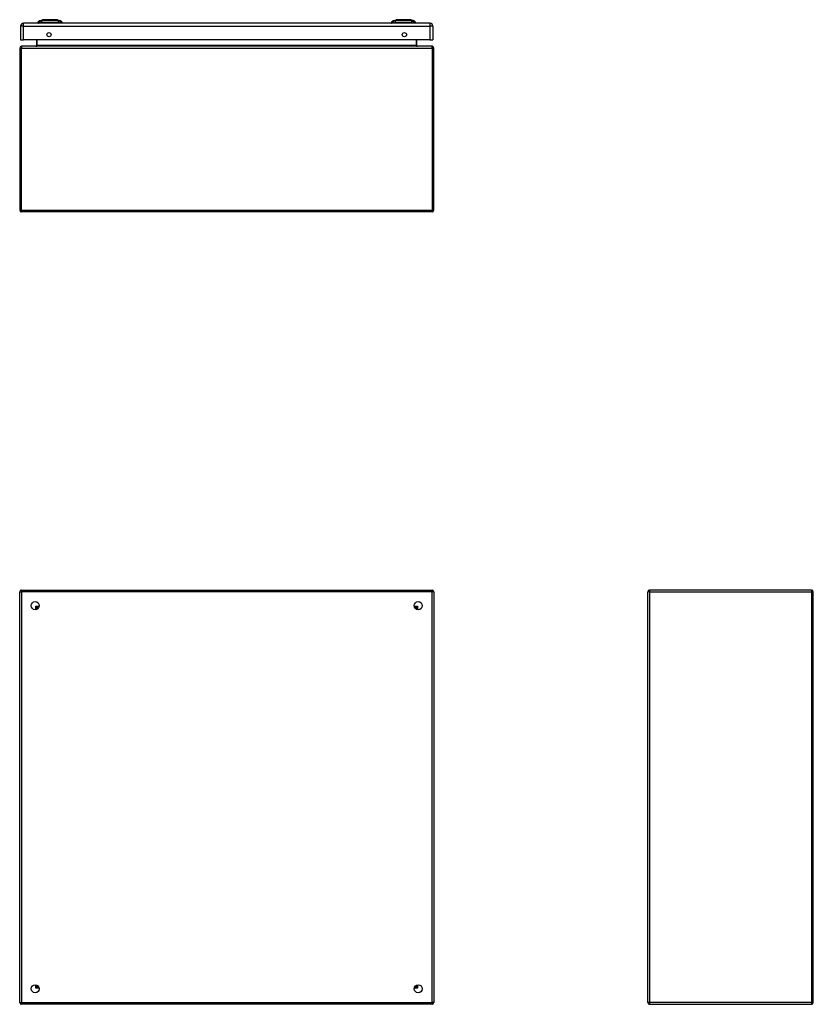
# Model space of a CAD drawing. Header units: inches. Extents: x 14 to 135, y 10 to 87.
# Tile 2 of 9: x 14 to 52, y 39 to 87. Entities that reach past the tile are written whole.
import ezdxf

# ---------------------------------------------------------------- set-up
doc = ezdxf.new("R2010")
doc.units = ezdxf.units.IN
doc.header["$MEASUREMENT"] = 0
doc.layers.add('Visible Edges(ANSI)', color=7, linetype='Continuous', lineweight=25)
doc.layers.add('Visible Tangent Edges(ANSI)', color=7, linetype='Continuous', lineweight=25)

msp = doc.modelspace()

# ---------------------------------------------------------------- linework, layer by layer
at = {"layer": 'Visible Edges(ANSI)'}
for p, q in [((14.524, 86.485), (14.684, 86.547)), ((15.398, 86.547), (15.557, 86.485)), ((31.594, 86.485), (31.754, 86.547)), ((32.468, 86.547), (32.627, 86.485)), ((13.617, 86.23), (13.617, 85.576)), ((33.389, 86.376), (13.763, 86.376)), ((14.518, 86.392), (14.45, 86.392)), ((14.518, 86.392), (14.629, 86.392)), ((15.452, 86.392), (14.629, 86.392)), ((15.452, 86.392), (15.563, 86.392)), ((15.631, 86.392), (15.563, 86.392)), ((31.588, 86.392), (31.52, 86.392)), ((31.588, 86.392), (31.699, 86.392)), ((32.522, 86.392), (31.699, 86.392)), ((32.522, 86.392), (32.633, 86.392)), ((32.701, 86.392), (32.633, 86.392)), ((33.535, 86.23), (33.535, 85.576)), ((13.617, 85.576), (13.763, 85.576)), ((33.389, 85.576), (13.763, 85.576)), ((14.389, 85.576), (14.389, 85.295)), ((32.762, 85.295), (32.762, 85.576)), ((33.389, 85.576), (33.535, 85.576)), ((13.576, 85.18), (13.576, 77.348)), ((33.492, 85.264), (13.66, 85.264)), ((33.576, 77.348), (33.576, 85.18)), ((33.492, 77.264), (13.66, 77.264)), ((13.66, 59.006), (33.492, 59.006)), ((51.826, 59.006), (43.994, 59.006)), ((13.576, 39.09), (13.576, 58.922)), ((33.576, 58.922), (33.576, 39.09)), ((43.91, 39.09), (43.91, 58.922)), ((51.91, 39.09), (51.91, 58.922)), ((14.442, 58.109), (14.442, 58.1)), ((14.482, 58.14), (14.473, 58.14)), ((32.678, 58.14), (32.669, 58.14)), ((32.709, 58.109), (32.709, 58.1)), ((14.442, 39.913), (14.442, 39.904)), ((14.473, 39.873), (14.482, 39.873)), ((32.669, 39.873), (32.678, 39.873)), ((32.709, 39.913), (32.709, 39.904)), ((33.492, 39.006), (13.66, 39.006)), ((43.994, 39.006), (51.826, 39.006))]:
    msp.add_line(p, q, dxfattribs=at)
at = {"layer": 'Visible Edges(ANSI)', "flags": 128}
for points in [[(15.396, 86.547), (15.395, 86.547), (15.394, 86.547), (15.392, 86.547), (15.389, 86.547), (15.385, 86.547), (15.38, 86.547), (15.375, 86.547), (15.369, 86.547), (15.362, 86.547), (15.354, 86.547), (15.345, 86.547), (15.336, 86.547), (15.326, 86.547), (15.315, 86.547), (15.304, 86.547), (15.292, 86.547), (15.279, 86.547), (15.266, 86.547), (15.252, 86.547), (15.238, 86.547), (15.223, 86.547), (15.208, 86.547), (15.193, 86.547), (15.177, 86.547), (15.16, 86.547), (15.144, 86.547), (15.127, 86.547), (15.11, 86.547), (15.093, 86.547), (15.075, 86.547), (15.058, 86.547), (15.041, 86.547), (15.023, 86.547), (15.006, 86.547), (14.988, 86.547), (14.971, 86.547), (14.954, 86.547), (14.937, 86.547), (14.921, 86.547), (14.904, 86.547), (14.888, 86.547), (14.873, 86.547), (14.858, 86.547), (14.843, 86.547), (14.829, 86.547), (14.815, 86.547), (14.802, 86.547), (14.789, 86.547), (14.777, 86.547), (14.766, 86.547), (14.755, 86.547), (14.745, 86.547), (14.736, 86.547), (14.727, 86.547), (14.719, 86.547), (14.712, 86.547), (14.706, 86.547), (14.701, 86.547), (14.696, 86.547), (14.692, 86.547), (14.689, 86.547), (14.687, 86.547), (14.686, 86.547), (14.686, 86.547)], [(32.466, 86.547), (32.465, 86.547), (32.464, 86.547), (32.462, 86.547), (32.459, 86.547), (32.455, 86.547), (32.45, 86.547), (32.445, 86.547), (32.439, 86.547), (32.432, 86.547), (32.424, 86.547), (32.415, 86.547), (32.406, 86.547), (32.396, 86.547), (32.385, 86.547), (32.374, 86.547), (32.362, 86.547), (32.349, 86.547), (32.336, 86.547), (32.322, 86.547), (32.308, 86.547), (32.293, 86.547), (32.278, 86.547), (32.262, 86.547), (32.246, 86.547), (32.23, 86.547), (32.213, 86.547), (32.197, 86.547), (32.18, 86.547), (32.163, 86.547), (32.145, 86.547), (32.128, 86.547), (32.11, 86.547), (32.093, 86.547), (32.075, 86.547), (32.058, 86.547), (32.041, 86.547), (32.024, 86.547), (32.007, 86.547), (31.991, 86.547), (31.974, 86.547), (31.958, 86.547), (31.943, 86.547), (31.927, 86.547), (31.913, 86.547), (31.899, 86.547), (31.885, 86.547), (31.872, 86.547), (31.859, 86.547), (31.847, 86.547), (31.836, 86.547), (31.825, 86.547), (31.815, 86.547), (31.806, 86.547), (31.797, 86.547), (31.79, 86.547), (31.783, 86.547), (31.776, 86.547), (31.771, 86.547), (31.766, 86.547), (31.762, 86.547), (31.759, 86.547), (31.757, 86.547), (31.756, 86.547), (31.756, 86.547)]]:
    msp.add_lwpolyline(points, dxfattribs=at)
at = {"layer": 'Visible Edges(ANSI)'}
for centre, radius in [((14.992, 85.826), 0.102), ((32.16, 85.826), 0.102), ((14.326, 58.256), 0.195), ((32.826, 58.256), 0.195), ((14.326, 39.756), 0.195), ((32.826, 39.756), 0.195)]:
    msp.add_circle(centre, radius, dxfattribs=at)
for centre, radius, start, end in [((14.686, 86.542), 0.00492, 90.2088, 111.2505), ((15.396, 86.542), 0.00492, 68.7495, 89.7912), ((31.756, 86.542), 0.00492, 90.2088, 111.2505), ((32.466, 86.542), 0.00492, 68.7495, 89.7912), ((13.763, 86.23), 0.146, 90, 180), ((14.567, 86.374), 0.118, 111.2505, 171.3991), ((14.509, 86.4), 0.0394, 191.537, 216.8699), ((15.514, 86.374), 0.118, 8.6009, 68.7495), ((15.572, 86.4), 0.0394, 323.1301, 348.463), ((31.637, 86.374), 0.118, 111.2505, 171.3991), ((31.579, 86.4), 0.0394, 191.537, 216.8699), ((32.584, 86.374), 0.118, 8.6009, 68.7495), ((32.642, 86.4), 0.0394, 323.1301, 348.463), ((33.389, 86.23), 0.146, 0, 90), ((13.66, 85.18), 0.084, 90, 180), ((14.358, 85.295), 0.031, 270, 0), ((32.793, 85.295), 0.031, 180, 270), ((33.492, 85.18), 0.084, 0, 90), ((13.66, 77.348), 0.084, 180, 270), ((33.492, 77.348), 0.084, 270, 0), ((13.66, 58.922), 0.084, 90, 180), ((33.492, 58.922), 0.084, 0, 90), ((43.994, 58.922), 0.084, 90, 180), ((51.826, 58.922), 0.084, 0, 90), ((14.473, 58.109), 0.031, 90, 180), ((32.678, 58.109), 0.031, 0, 90), ((14.473, 39.904), 0.031, 180, 270), ((32.678, 39.904), 0.031, 270, 0), ((13.66, 39.09), 0.084, 180, 270), ((33.492, 39.09), 0.084, 270, 0), ((43.994, 39.09), 0.084, 180, 270), ((51.826, 39.09), 0.084, 270, 0)]:
    msp.add_arc(centre, radius, start, end, dxfattribs=at)
at = {"layer": 'Visible Tangent Edges(ANSI)'}
for p, q in [((14.524, 86.485), (14.684, 86.547)), ((32.627, 86.485), (32.468, 86.547)), ((13.763, 86.23), (13.617, 86.23)), ((13.763, 86.23), (13.763, 86.376)), ((13.763, 86.23), (33.389, 86.23)), ((13.763, 85.576), (13.763, 86.23)), ((33.389, 86.376), (33.389, 86.23)), ((33.535, 86.23), (33.389, 86.23)), ((33.389, 86.23), (33.389, 85.576)), ((14.42, 85.295), (14.42, 85.576)), ((32.731, 85.576), (32.731, 85.295)), ((13.576, 85.18), (13.66, 85.18)), ((13.66, 85.264), (13.66, 85.18)), ((13.66, 85.18), (33.492, 85.18)), ((13.66, 77.348), (13.66, 85.18)), ((14.42, 85.295), (14.389, 85.295)), ((32.731, 85.295), (14.42, 85.295)), ((32.731, 85.295), (32.762, 85.295)), ((33.492, 85.18), (33.492, 85.264)), ((33.492, 85.18), (33.576, 85.18)), ((33.492, 85.18), (33.492, 77.348)), ((13.576, 77.348), (13.66, 77.348)), ((13.66, 77.348), (13.66, 77.264)), ((13.66, 77.348), (33.492, 77.348)), ((33.492, 77.348), (33.492, 77.264)), ((33.492, 77.348), (33.576, 77.348)), ((13.66, 59.006), (13.66, 58.922)), ((33.492, 59.006), (33.492, 58.922)), ((43.994, 59.006), (43.994, 58.922)), ((51.826, 59.006), (51.826, 58.922)), ((13.576, 58.922), (13.66, 58.922)), ((33.492, 58.922), (13.66, 58.922)), ((13.66, 58.922), (13.66, 39.09)), ((33.576, 58.922), (33.492, 58.922)), ((33.492, 39.09), (33.492, 58.922)), ((43.994, 58.922), (43.91, 58.922)), ((43.994, 58.922), (51.826, 58.922)), ((43.994, 58.922), (43.994, 39.09)), ((51.826, 58.922), (51.826, 39.09)), ((51.91, 58.922), (51.826, 58.922)), ((14.358, 58.224), (14.473, 58.14)), ((14.442, 58.109), (14.358, 58.224)), ((14.358, 58.224), (14.518, 58.224)), ((14.358, 58.064), (14.358, 58.224)), ((32.633, 58.224), (32.793, 58.224)), ((32.678, 58.14), (32.793, 58.224)), ((32.793, 58.224), (32.709, 58.109)), ((32.793, 58.224), (32.793, 58.064)), ((14.358, 39.789), (14.358, 39.949)), ((32.793, 39.949), (32.793, 39.789)), ((14.358, 39.789), (14.442, 39.904)), ((14.473, 39.873), (14.358, 39.789)), ((14.518, 39.789), (14.358, 39.789)), ((32.793, 39.789), (32.633, 39.789)), ((32.793, 39.789), (32.678, 39.873)), ((32.709, 39.904), (32.793, 39.789)), ((13.576, 39.09), (13.66, 39.09)), ((13.66, 39.006), (13.66, 39.09)), ((13.66, 39.09), (33.492, 39.09)), ((33.576, 39.09), (33.492, 39.09)), ((33.492, 39.006), (33.492, 39.09)), ((43.994, 39.09), (43.91, 39.09)), ((51.826, 39.09), (43.994, 39.09)), ((43.994, 39.09), (43.994, 39.006)), ((51.826, 39.09), (51.826, 39.006)), ((51.826, 39.09), (51.91, 39.09))]:
    msp.add_line(p, q, dxfattribs=at)
at = {"layer": 'Visible Tangent Edges(ANSI)', "flags": 128}
for points in [[(14.684, 86.547), (14.684, 86.547), (14.684, 86.547), (14.685, 86.547), (14.686, 86.547), (14.687, 86.547), (14.689, 86.547), (14.691, 86.547), (14.693, 86.547), (14.696, 86.547), (14.699, 86.547), (14.702, 86.547), (14.705, 86.547), (14.709, 86.547), (14.713, 86.547), (14.717, 86.547), (14.721, 86.547), (14.726, 86.547), (14.731, 86.547), (14.736, 86.547), (14.742, 86.547), (14.747, 86.547), (14.753, 86.547), (14.76, 86.547), (14.766, 86.547)], [(14.766, 86.547), (14.768, 86.547), (14.77, 86.547), (14.771, 86.547), (14.773, 86.547), (14.775, 86.547), (14.777, 86.547), (14.779, 86.547), (14.781, 86.547), (14.783, 86.547), (14.785, 86.547), (14.787, 86.547), (14.788, 86.547), (14.79, 86.547), (14.792, 86.547), (14.794, 86.547), (14.796, 86.547), (14.798, 86.547), (14.801, 86.547), (14.803, 86.547), (14.805, 86.547), (14.807, 86.547), (14.809, 86.547), (14.811, 86.547), (14.813, 86.547)], [(14.813, 86.547), (14.829, 86.547), (14.846, 86.547), (14.864, 86.547), (14.882, 86.547), (14.901, 86.547), (14.92, 86.547), (14.939, 86.547), (14.959, 86.547), (14.979, 86.547), (14.999, 86.547), (15.02, 86.547), (15.041, 86.547), (15.061, 86.547), (15.082, 86.547), (15.102, 86.547), (15.122, 86.547), (15.142, 86.547), (15.162, 86.547), (15.181, 86.547), (15.2, 86.547), (15.218, 86.547), (15.235, 86.547), (15.252, 86.547), (15.268, 86.547)], [(15.268, 86.547), (15.27, 86.547), (15.272, 86.547), (15.275, 86.547), (15.277, 86.547), (15.279, 86.547), (15.281, 86.547), (15.283, 86.547), (15.285, 86.547), (15.287, 86.547), (15.289, 86.547), (15.291, 86.547), (15.293, 86.547), (15.295, 86.547), (15.297, 86.547), (15.299, 86.547), (15.301, 86.547), (15.302, 86.547), (15.304, 86.547), (15.306, 86.547), (15.308, 86.547), (15.31, 86.547), (15.312, 86.547), (15.313, 86.547), (15.315, 86.547)], [(15.315, 86.547), (15.322, 86.547), (15.328, 86.547), (15.334, 86.547), (15.34, 86.547), (15.345, 86.547), (15.35, 86.547), (15.355, 86.547), (15.36, 86.547), (15.365, 86.547), (15.369, 86.547), (15.373, 86.547), (15.376, 86.547), (15.38, 86.547), (15.383, 86.547), (15.386, 86.547), (15.388, 86.547), (15.39, 86.547), (15.392, 86.547), (15.394, 86.547), (15.395, 86.547), (15.396, 86.547), (15.397, 86.547), (15.397, 86.547), (15.398, 86.547)], [(31.754, 86.547), (31.754, 86.547), (31.754, 86.547), (31.755, 86.547), (31.756, 86.547), (31.757, 86.547), (31.759, 86.547), (31.761, 86.547), (31.763, 86.547), (31.766, 86.547), (31.769, 86.547), (31.772, 86.547), (31.775, 86.547), (31.779, 86.547), (31.783, 86.547), (31.787, 86.547), (31.791, 86.547), (31.796, 86.547), (31.801, 86.547), (31.806, 86.547), (31.812, 86.547), (31.817, 86.547), (31.823, 86.547), (31.83, 86.547), (31.836, 86.547)], [(31.836, 86.547), (31.838, 86.547), (31.84, 86.547), (31.841, 86.547), (31.843, 86.547), (31.845, 86.547), (31.847, 86.547), (31.849, 86.547), (31.851, 86.547), (31.853, 86.547), (31.855, 86.547), (31.856, 86.547), (31.858, 86.547), (31.86, 86.547), (31.862, 86.547), (31.864, 86.547), (31.866, 86.547), (31.868, 86.547), (31.87, 86.547), (31.873, 86.547), (31.875, 86.547), (31.877, 86.547), (31.879, 86.547), (31.881, 86.547), (31.883, 86.547)], [(31.883, 86.547), (31.899, 86.547), (31.916, 86.547), (31.934, 86.547), (31.952, 86.547), (31.971, 86.547), (31.99, 86.547), (32.009, 86.547), (32.029, 86.547), (32.049, 86.547), (32.069, 86.547), (32.09, 86.547), (32.111, 86.547), (32.131, 86.547), (32.152, 86.547), (32.172, 86.547), (32.192, 86.547), (32.212, 86.547), (32.232, 86.547), (32.251, 86.547), (32.27, 86.547), (32.288, 86.547), (32.305, 86.547), (32.322, 86.547), (32.338, 86.547)], [(32.338, 86.547), (32.34, 86.547), (32.342, 86.547), (32.345, 86.547), (32.347, 86.547), (32.349, 86.547), (32.351, 86.547), (32.353, 86.547), (32.355, 86.547), (32.357, 86.547), (32.359, 86.547), (32.361, 86.547), (32.363, 86.547), (32.365, 86.547), (32.367, 86.547), (32.369, 86.547), (32.37, 86.547), (32.372, 86.547), (32.374, 86.547), (32.376, 86.547), (32.378, 86.547), (32.38, 86.547), (32.382, 86.547), (32.383, 86.547), (32.385, 86.547)], [(32.385, 86.547), (32.392, 86.547), (32.398, 86.547), (32.404, 86.547), (32.41, 86.547), (32.415, 86.547), (32.42, 86.547), (32.425, 86.547), (32.43, 86.547), (32.435, 86.547), (32.439, 86.547), (32.443, 86.547), (32.446, 86.547), (32.45, 86.547), (32.453, 86.547), (32.456, 86.547), (32.458, 86.547), (32.46, 86.547), (32.462, 86.547), (32.464, 86.547), (32.465, 86.547), (32.466, 86.547), (32.467, 86.547), (32.467, 86.547), (32.468, 86.547)], [(14.601, 86.486), (14.592, 86.486), (14.587, 86.486), (14.582, 86.486), (14.576, 86.486), (14.571, 86.486), (14.567, 86.486), (14.562, 86.486), (14.558, 86.486), (14.554, 86.485), (14.55, 86.485), (14.547, 86.485), (14.543, 86.485), (14.54, 86.485), (14.538, 86.485), (14.535, 86.485), (14.533, 86.485), (14.531, 86.485), (14.529, 86.485), (14.527, 86.485), (14.526, 86.485), (14.525, 86.485), (14.525, 86.485), (14.524, 86.485), (14.524, 86.485)], [(14.622, 86.486), (14.621, 86.486), (14.62, 86.486), (14.619, 86.486), (14.618, 86.486), (14.617, 86.486), (14.616, 86.486), (14.615, 86.486), (14.614, 86.486), (14.613, 86.486), (14.612, 86.486), (14.611, 86.486), (14.61, 86.486), (14.609, 86.486), (14.608, 86.486), (14.607, 86.486), (14.607, 86.486), (14.606, 86.486), (14.605, 86.486), (14.604, 86.486), (14.603, 86.486), (14.603, 86.486), (14.602, 86.486), (14.601, 86.486), (14.601, 86.486)], [(14.652, 86.486), (14.651, 86.486), (14.649, 86.486), (14.648, 86.486), (14.647, 86.486), (14.645, 86.486), (14.644, 86.486), (14.643, 86.486), (14.641, 86.486), (14.64, 86.486), (14.639, 86.486), (14.637, 86.486), (14.636, 86.486), (14.635, 86.486), (14.634, 86.486), (14.632, 86.486), (14.631, 86.486), (14.63, 86.486), (14.629, 86.486), (14.628, 86.486), (14.626, 86.486), (14.625, 86.486), (14.624, 86.486), (14.623, 86.486), (14.622, 86.486)], [(15.429, 86.486), (15.396, 86.486), (15.365, 86.486), (15.333, 86.486), (15.302, 86.486), (15.27, 86.485), (15.237, 86.485), (15.205, 86.485), (15.172, 86.485), (15.14, 86.485), (15.107, 86.485), (15.074, 86.485), (15.041, 86.485), (15.008, 86.485), (14.975, 86.485), (14.942, 86.485), (14.909, 86.485), (14.877, 86.485), (14.844, 86.485), (14.812, 86.485), (14.78, 86.486), (14.748, 86.486), (14.717, 86.486), (14.686, 86.486), (14.652, 86.486)], [(15.481, 86.486), (15.479, 86.486), (15.478, 86.486), (15.476, 86.486), (15.475, 86.486), (15.473, 86.486), (15.471, 86.486), (15.469, 86.486), (15.468, 86.486), (15.466, 86.486), (15.464, 86.486), (15.462, 86.486), (15.459, 86.486), (15.457, 86.486), (15.455, 86.486), (15.453, 86.486), (15.45, 86.486), (15.448, 86.486), (15.445, 86.486), (15.443, 86.486), (15.44, 86.486), (15.437, 86.486), (15.435, 86.486), (15.432, 86.486), (15.429, 86.486)], [(15.557, 86.485), (15.557, 86.485), (15.557, 86.485), (15.556, 86.485), (15.555, 86.485), (15.554, 86.485), (15.552, 86.485), (15.551, 86.485), (15.549, 86.485), (15.546, 86.485), (15.544, 86.485), (15.541, 86.485), (15.538, 86.485), (15.535, 86.485), (15.531, 86.485), (15.527, 86.485), (15.523, 86.486), (15.519, 86.486), (15.514, 86.486), (15.51, 86.486), (15.505, 86.486), (15.5, 86.486), (15.494, 86.486), (15.489, 86.486), (15.481, 86.486)], [(31.671, 86.486), (31.662, 86.486), (31.657, 86.486), (31.652, 86.486), (31.646, 86.486), (31.641, 86.486), (31.637, 86.486), (31.632, 86.486), (31.628, 86.486), (31.624, 86.485), (31.62, 86.485), (31.617, 86.485), (31.613, 86.485), (31.61, 86.485), (31.608, 86.485), (31.605, 86.485), (31.603, 86.485), (31.601, 86.485), (31.599, 86.485), (31.597, 86.485), (31.596, 86.485), (31.595, 86.485), (31.595, 86.485), (31.594, 86.485), (31.594, 86.485)], [(31.722, 86.486), (31.719, 86.486), (31.717, 86.486), (31.714, 86.486), (31.711, 86.486), (31.709, 86.486), (31.706, 86.486), (31.704, 86.486), (31.701, 86.486), (31.699, 86.486), (31.696, 86.486), (31.694, 86.486), (31.692, 86.486), (31.69, 86.486), (31.688, 86.486), (31.686, 86.486), (31.684, 86.486), (31.682, 86.486), (31.68, 86.486), (31.678, 86.486), (31.677, 86.486), (31.675, 86.486), (31.673, 86.486), (31.672, 86.486), (31.671, 86.486)], [(32.499, 86.486), (32.466, 86.486), (32.435, 86.486), (32.403, 86.486), (32.371, 86.486), (32.339, 86.485), (32.307, 86.485), (32.275, 86.485), (32.242, 86.485), (32.209, 86.485), (32.176, 86.485), (32.143, 86.485), (32.11, 86.485), (32.077, 86.485), (32.044, 86.485), (32.012, 86.485), (31.979, 86.485), (31.946, 86.485), (31.914, 86.485), (31.882, 86.485), (31.85, 86.486), (31.818, 86.486), (31.787, 86.486), (31.756, 86.486), (31.722, 86.486)], [(32.551, 86.486), (32.549, 86.486), (32.548, 86.486), (32.546, 86.486), (32.545, 86.486), (32.543, 86.486), (32.541, 86.486), (32.539, 86.486), (32.538, 86.486), (32.536, 86.486), (32.534, 86.486), (32.532, 86.486), (32.529, 86.486), (32.527, 86.486), (32.525, 86.486), (32.523, 86.486), (32.52, 86.486), (32.518, 86.486), (32.515, 86.486), (32.513, 86.486), (32.51, 86.486), (32.507, 86.486), (32.505, 86.486), (32.502, 86.486), (32.499, 86.486)], [(32.627, 86.485), (32.627, 86.485), (32.627, 86.485), (32.626, 86.485), (32.625, 86.485), (32.624, 86.485), (32.622, 86.485), (32.621, 86.485), (32.619, 86.485), (32.616, 86.485), (32.614, 86.485), (32.611, 86.485), (32.608, 86.485), (32.605, 86.485), (32.601, 86.485), (32.597, 86.485), (32.593, 86.486), (32.589, 86.486), (32.584, 86.486), (32.58, 86.486), (32.575, 86.486), (32.57, 86.486), (32.564, 86.486), (32.559, 86.486), (32.551, 86.486)]]:
    msp.add_lwpolyline(points, dxfattribs=at)
at = {"layer": 'Visible Tangent Edges(ANSI)'}
for centre, start, end in [((14.686, 86.542), 90.2088, 111.2505), ((32.466, 86.542), 68.7495, 89.7912)]:
    msp.add_arc(centre, 0.00492, start, end, dxfattribs=at)
for centre, major_axis, ratio, start_param, end_param in [((14.628, 86.372), (0.016, 0.117), 0.948273, 0.391156, 1.528426), ((14.666, 86.372), (-0.005, 0.118), 0.314585, 0.249322, 1.386592), ((15.415, 86.372), (0.005, 0.118), 0.314585, 4.896593, 6.033863), ((15.453, 86.372), (-0.016, 0.117), 0.948273, 4.754759, 5.892029), ((31.698, 86.372), (0.016, 0.117), 0.948273, 0.391156, 1.528426), ((31.736, 86.372), (-0.005, 0.118), 0.314585, 0.249322, 1.386592), ((32.485, 86.372), (0.005, 0.118), 0.314585, 4.896593, 6.033863), ((32.523, 86.372), (-0.016, 0.117), 0.948273, 4.754759, 5.892029), ((14.358, 85.295), (0.062, 0), 0.5, 4.712389, 6.283185), ((32.793, 85.295), (-0.062, 0), 0.5, 0, 1.570796)]:
    msp.add_ellipse(centre, major_axis=major_axis, ratio=ratio, start_param=start_param, end_param=end_param, dxfattribs=at)

doc.saveas('drawing.dxf')
